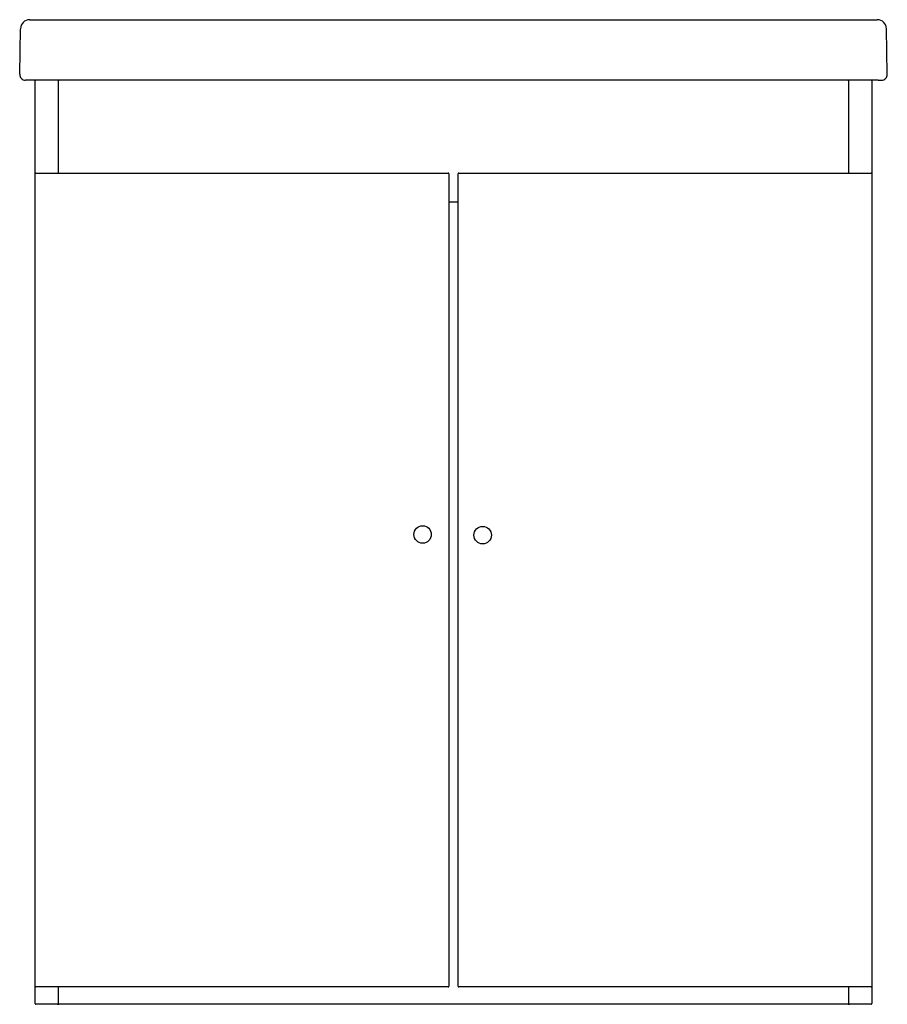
# Model space of a CAD drawing. Header units: millimetres. Extents: x -0.373 to 0.373, y 0 to 0.847.
import ezdxf

# ---------------------------------------------------------------- set-up
doc = ezdxf.new("R2010")
doc.units = ezdxf.units.MM
doc.layers.add('BLOCKS', color=3, linetype='Continuous')

msp = doc.modelspace()

# ---------------------------------------------------------------- linework, layer by layer
at = {"layer": 'BLOCKS', "linetype": 'Continuous'}
for p, q in [((-0.37332, 0.80001), (-0.37264, 0.83907)), ((-0.36464, 0.84693), (0.36464, 0.84693)), ((0.37332, 0.80001), (0.37264, 0.83907)), ((-0.36532, 0.79493), (-0.36832, 0.79493)), ((0.36532, 0.79493), (-0.36532, 0.79493)), ((-0.36, 0.00063), (-0.36, 0.79423)), ((-0.34, 0.71493), (-0.34, 0.79443)), ((0.34, 0.79443), (0.34, 0.71493)), ((0.36, 0.79423), (0.36, 0.00063)), ((0.36532, 0.79493), (0.36832, 0.79493)), ((-0.35946, 0.71493), (-0.00446, 0.71493)), ((-0.00396, 0.71443), (-0.00396, 0.01543)), ((0.00399, 0.01543), (0.00399, 0.71443)), ((0.00449, 0.71493), (0.35949, 0.71493)), ((0.00399, 0.68993), (-0.00396, 0.68993)), ((-0.00446, 0.01493), (-0.35946, 0.01493)), ((-0.34, 0.0005), (-0.34, 0.01493)), ((0.35949, 0.01493), (0.00449, 0.01493)), ((0.34, 0.01493), (0.34, 0.0005)), ((0.3395, 0), (-0.3395, 0)), ((-0.3407, -0.00007), (-0.3593, -0.00007)), ((0.3593, -0.00007), (0.3407, -0.00007))]:
    msp.add_line(p, q, dxfattribs=at)
for centre in [(-0.02658, 0.4041), (0.02512, 0.40351)]:
    msp.add_circle(centre, 0.0075, dxfattribs=at)
for centre, radius, start, end in [((-0.36464, 0.83893), 0.008, 90, 179), ((0.36464, 0.83893), 0.008, 1, 90), ((-0.36832, 0.79993), 0.005, 179, 270), ((0.36832, 0.79993), 0.005, 270, 1), ((-0.3593, 0.79423), 0.0007, 90, 180), ((-0.3407, 0.79423), 0.0007, 0, 90), ((-0.3395, 0.79443), 0.0005, 90, 180), ((0.3395, 0.79443), 0.0005, 0, 90), ((0.3407, 0.79423), 0.0007, 90, 180), ((0.3593, 0.79423), 0.0007, 0, 90), ((-0.35946, 0.71443), 0.0005, 90, 180), ((-0.00446, 0.71443), 0.0005, 0, 90), ((0.00449, 0.71443), 0.0005, 90, 180), ((0.35949, 0.71443), 0.0005, 0, 90), ((-0.35946, 0.01543), 0.0005, 180, 270), ((-0.00446, 0.01543), 0.0005, 270, 0), ((0.00449, 0.01543), 0.0005, 180, 270), ((0.35949, 0.01543), 0.0005, 270, 0), ((-0.3593, 0.00063), 0.0007, 180, 270), ((-0.3407, 0.00063), 0.0007, 270, 0), ((-0.3395, 0.0005), 0.0005, 180, 270), ((0.3395, 0.0005), 0.0005, 270, 0), ((0.3407, 0.00063), 0.0007, 180, 270), ((0.3593, 0.00063), 0.0007, 270, 0)]:
    msp.add_arc(centre, radius, start, end, dxfattribs=at)

doc.saveas('drawing.dxf')
